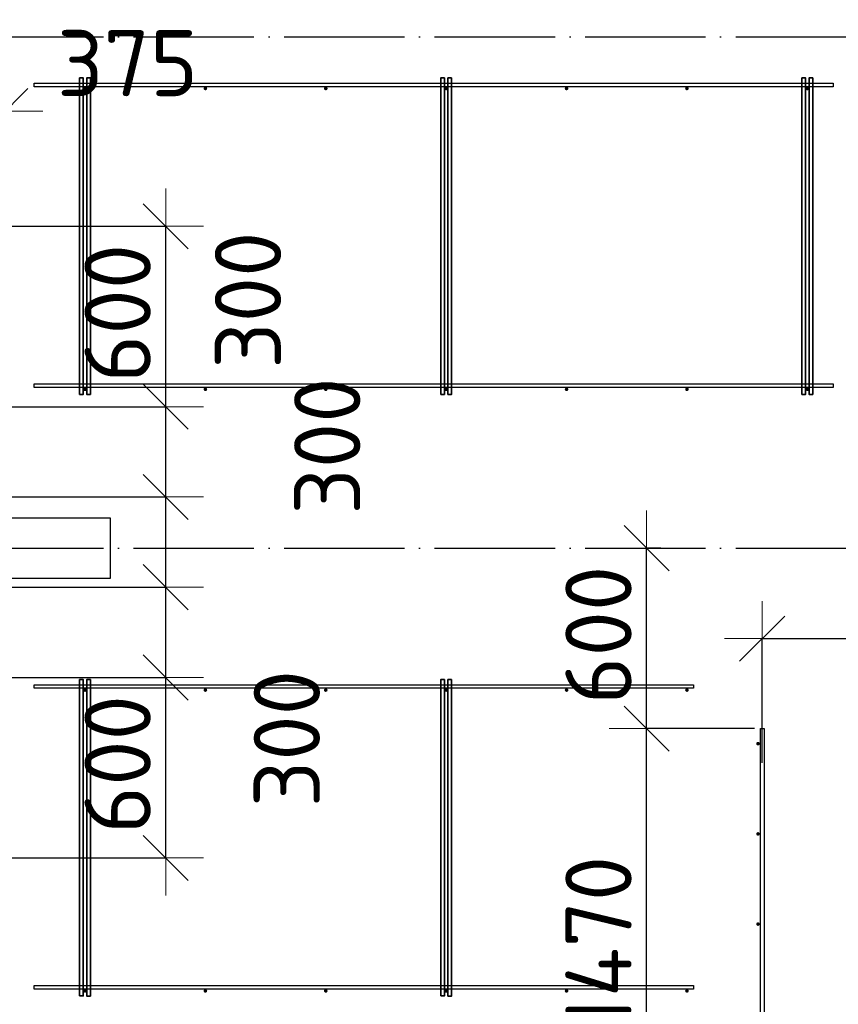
# Model space of a CAD drawing. Header units: millimetres. Extents: x 13527 to 139154, y -122592 to 61893.
# Tile 91 of 128: x 82323 to 85043, y 35183 to 38457. Entities that reach past the tile are written whole.
import ezdxf

# ---------------------------------------------------------------- set-up
doc = ezdxf.new("R2010")
doc.units = ezdxf.units.MM
doc.header["$PDMODE"] = 65
for name, pattern in [('______11', [500, 400, -50, 0, -50]), ('______2', [270, 200, -70]), ('______5', [1100, 800, -100, 100, -100])]:
    doc.linetypes.add(name, pattern=pattern)
for name, color, linetype, lineweight in [('Арм.стержн. Доп. арматура', 180, 'Continuous', 35), ('Колонна (2)', 7, 'Continuous', 35), ('Размерная линия_ общее', 7, 'Continuous', 13), ('Стена_ общее', 7, 'Continuous', 35)]:
    doc.layers.add(name, color=color, linetype=linetype, lineweight=lineweight)
doc.layers.add('Арм.стержн. Фиксатор', color=7, linetype='Continuous', lineweight=35, true_color=0x501e0f)
doc.layers.add('Осевая линия_ общее', color=7, linetype='______5', lineweight=13, true_color=0xa0a0a0)
doc.styles.add('ISOCPEUR', font='ISOCPEUR')
doc.dimstyles.new('DIMSTYLE_13', dxfattribs={"dimtxt": 220, "dimasz": 250, "dimexe": 0, "dimexo": 0, "dimgap": 110, "dimtad": 0, "dimdec": 0, "dimrnd": 5, "dimzin": 12, "dimdsep": 46, "dimtxsty": 'ISOCPEUR', "dimblk1": 'ALL_ML_STRICH', "dimblk2": 'ALL_ML_STRICH', "dimsah": 1, "dimcen": 0, "dimclrd": 7, "dimclre": 256, "dimclrt": 7, "dimadec": 0, "dimazin": 0, "dimtfac": 1, "dimtdec": 0, "dimtix": 1, "dimtmove": 2, "dimatfit": 3, "dimfxl": 0, "dimtvp": 1.2, "dimtzin": 0, "dimlwd": 0, "dimlwe": -3, "dimarcsym": 0})
doc.dimstyles.new('DIMSTYLE_3', dxfattribs={"dimtxt": 220, "dimasz": 250, "dimexe": 0, "dimexo": 0, "dimgap": 110, "dimtad": 2, "dimdec": 0, "dimrnd": 5, "dimzin": 12, "dimdsep": 46, "dimtxsty": 'ISOCPEUR', "dimblk1": 'ALL_ML_STRICH', "dimblk2": 'ALL_ML_STRICH', "dimsah": 1, "dimcen": 0, "dimclrd": 7, "dimclre": 256, "dimclrt": 7, "dimadec": 0, "dimazin": 0, "dimtfac": 1, "dimtdec": 0, "dimtix": 1, "dimtmove": 2, "dimatfit": 3, "dimfxl": 0, "dimtvp": 1.2, "dimtzin": 0, "dimlwd": 0, "dimlwe": -3, "dimarcsym": 0})
doc.dimstyles.new('DIMSTYLE_5', dxfattribs={"dimtxt": 220, "dimasz": 250, "dimexe": 0, "dimexo": 0, "dimgap": 110, "dimtad": 2, "dimdec": 0, "dimrnd": 5, "dimzin": 12, "dimdsep": 46, "dimtxsty": 'ISOCPEUR', "dimblk1": 'ALL_ML_STRICH', "dimblk2": 'ALL_ML_STRICH', "dimsah": 1, "dimcen": 0, "dimclrd": 7, "dimclre": 256, "dimclrt": 7, "dimadec": 0, "dimazin": 0, "dimtfac": 1, "dimtdec": 0, "dimtix": 1, "dimtmove": 2, "dimatfit": 3, "dimfxl": 0, "dimtzin": 0, "dimlwd": 0, "dimlwe": -3, "dimarcsym": 0})

# ---------------------------------------------------------------- blocks, each defined once
blk = doc.blocks.new('ALL_ML_STRICH')
at = {"color": 0, "linetype": 'ByBlock', "lineweight": -2}
for p, q in [((0, -0.5), (0, 0.5)), ((-0.3, -0.3), (0.3, 0.3)), ((-1, 0), (0.5, 0))]:
    blk.add_line(p, q, dxfattribs=at)
blk = doc.blocks.new('*D427')
at = {"layer": 'DEFPOINTS', "color": 7, "linetype": 'Continuous', "lineweight": 13, "transparency": 33554687}
for p in [(82090.5, 36270), (82148.9, 35670), (82808.3, 35670)]:
    blk.add_point(p, dxfattribs=at)
at = {"layer": 'Размерная линия_ общее', "color": 253, "linetype": 'Continuous', "lineweight": -2, "true_color": 0xa0a0a0, "transparency": 33554687}
for p, q in [((82110.5, 36270), (82808.3, 36270)), ((82168.9, 35670), (82808.3, 35670))]:
    blk.add_line(p, q, dxfattribs=at)
at = {"layer": 'Размерная линия_ общее', "color": 7, "linetype": 'Continuous', "lineweight": -2, "transparency": 33554687}
blk.add_line((82808.3, 35670), (82808.3, 36270), dxfattribs=at)
at = {"layer": 'Размерная линия_ общее', "color": 7, "linetype": 'Continuous', "lineweight": 13, "transparency": 33554687, "xscale": 250, "yscale": 250, "zscale": 250}
for p, rotation in [((82808.3, 36270), 90), ((82808.3, 35670), 270)]:
    blk.add_blockref('ALL_ML_STRICH', p, dxfattribs=dict(at, rotation=rotation))
at = {"layer": 'Размерная линия_ общее', "color": 7, "linetype": 'Continuous', "lineweight": 13, "transparency": 33554687, "insert": (82648.3, 35981), "char_height": 220, "width": 660, "attachment_point": 5, "rotation": 90, "style": 'ISOCPEUR'}
blk.add_mtext('\\A1;{600}', dxfattribs=at)
blk = doc.blocks.new('*D428')
at = {"layer": 'DEFPOINTS', "color": 7, "linetype": 'Continuous', "lineweight": 13, "transparency": 33554687}
for p in [(80580.8, 36570), (82090.5, 36270), (82808.3, 36270)]:
    blk.add_point(p, dxfattribs=at)
at = {"layer": 'Размерная линия_ общее', "color": 253, "linetype": 'Continuous', "lineweight": -2, "true_color": 0xa0a0a0, "transparency": 33554687}
for p, q in [((80600.8, 36570), (82808.3, 36570)), ((82110.5, 36270), (82808.3, 36270))]:
    blk.add_line(p, q, dxfattribs=at)
at = {"layer": 'Размерная линия_ общее', "color": 7, "linetype": 'Continuous', "lineweight": -2, "transparency": 33554687}
blk.add_line((82808.3, 36270), (82808.3, 36570), dxfattribs=at)
at = {"layer": 'Размерная линия_ общее', "color": 7, "linetype": 'Continuous', "lineweight": 13, "transparency": 33554687, "xscale": 250, "yscale": 250, "zscale": 250}
for p, rotation in [((82808.3, 36570), 90), ((82808.3, 36270), 270)]:
    blk.add_blockref('ALL_ML_STRICH', p, dxfattribs=dict(at, rotation=rotation))
at = {"layer": 'Размерная линия_ общее', "color": 7, "linetype": 'Continuous', "lineweight": 13, "transparency": 33554687, "insert": (83210.5, 36066.6), "char_height": 220, "width": 660, "attachment_point": 5, "rotation": 90, "style": 'ISOCPEUR'}
blk.add_mtext('\\A1;{300}', dxfattribs=at)
blk = doc.blocks.new('*D429')
at = {"layer": 'DEFPOINTS', "color": 7, "linetype": 'Continuous', "lineweight": 13, "transparency": 33554687}
for p in [(80697.5, 36870), (80580.8, 36570), (82808.3, 36570)]:
    blk.add_point(p, dxfattribs=at)
at = {"layer": 'Размерная линия_ общее', "color": 253, "linetype": 'Continuous', "lineweight": -2, "true_color": 0xa0a0a0, "transparency": 33554687}
for p, q in [((80717.5, 36870), (82808.3, 36870)), ((80600.8, 36570), (82808.3, 36570))]:
    blk.add_line(p, q, dxfattribs=at)
at = {"layer": 'Размерная линия_ общее', "color": 7, "linetype": 'Continuous', "lineweight": -2, "transparency": 33554687}
blk.add_line((82808.3, 36570), (82808.3, 36870), dxfattribs=at)
at = {"layer": 'Размерная линия_ общее', "color": 7, "linetype": 'Continuous', "lineweight": 13, "transparency": 33554687, "xscale": 250, "yscale": 250, "zscale": 250}
for p, rotation in [((82808.3, 36870), 90), ((82808.3, 36570), 270)]:
    blk.add_blockref('ALL_ML_STRICH', p, dxfattribs=dict(at, rotation=rotation))
at = {"layer": 'Размерная линия_ общее', "color": 7, "linetype": 'Continuous', "lineweight": 13, "transparency": 33554687, "insert": (83344.9, 37039.2), "char_height": 220, "width": 660, "attachment_point": 5, "rotation": 90, "style": 'ISOCPEUR'}
blk.add_mtext('\\A1;{300}', dxfattribs=at)
blk = doc.blocks.new('*D430')
at = {"layer": 'DEFPOINTS', "color": 7, "linetype": 'Continuous', "lineweight": 13, "transparency": 33554687}
for p in [(82169.7, 37170), (80697.5, 36870), (82808.3, 36870)]:
    blk.add_point(p, dxfattribs=at)
at = {"layer": 'Размерная линия_ общее', "color": 253, "linetype": 'Continuous', "lineweight": -2, "true_color": 0xa0a0a0, "transparency": 33554687}
for p, q in [((82189.7, 37170), (82808.3, 37170)), ((80717.5, 36870), (82808.3, 36870))]:
    blk.add_line(p, q, dxfattribs=at)
at = {"layer": 'Размерная линия_ общее', "color": 7, "linetype": 'Continuous', "lineweight": -2, "transparency": 33554687}
blk.add_line((82808.3, 36870), (82808.3, 37170), dxfattribs=at)
at = {"layer": 'Размерная линия_ общее', "color": 7, "linetype": 'Continuous', "lineweight": 13, "transparency": 33554687, "xscale": 250, "yscale": 250, "zscale": 250}
for p, rotation in [((82808.3, 37170), 90), ((82808.3, 36870), 270)]:
    blk.add_blockref('ALL_ML_STRICH', p, dxfattribs=dict(at, rotation=rotation))
at = {"layer": 'Размерная линия_ общее', "color": 7, "linetype": 'Continuous', "lineweight": 13, "transparency": 33554687, "insert": (83081.5, 37524.1), "char_height": 220, "width": 660, "attachment_point": 5, "rotation": 90, "style": 'ISOCPEUR'}
blk.add_mtext('\\A1;{300}', dxfattribs=at)
blk = doc.blocks.new('*D431')
at = {"layer": 'DEFPOINTS', "color": 7, "linetype": 'Continuous', "lineweight": 13, "transparency": 33554687}
for p in [(82157.2, 37770), (82169.7, 37170), (82808.3, 37170)]:
    blk.add_point(p, dxfattribs=at)
at = {"layer": 'Размерная линия_ общее', "color": 253, "linetype": 'Continuous', "lineweight": -2, "true_color": 0xa0a0a0, "transparency": 33554687}
for p, q in [((82177.2, 37770), (82808.3, 37770)), ((82189.7, 37170), (82808.3, 37170))]:
    blk.add_line(p, q, dxfattribs=at)
at = {"layer": 'Размерная линия_ общее', "color": 7, "linetype": 'Continuous', "lineweight": -2, "transparency": 33554687}
blk.add_line((82808.3, 37170), (82808.3, 37770), dxfattribs=at)
at = {"layer": 'Размерная линия_ общее', "color": 7, "linetype": 'Continuous', "lineweight": 13, "transparency": 33554687, "xscale": 250, "yscale": 250, "zscale": 250}
for p, rotation in [((82808.3, 37770), 90), ((82808.3, 37170), 270)]:
    blk.add_blockref('ALL_ML_STRICH', p, dxfattribs=dict(at, rotation=rotation))
at = {"layer": 'Размерная линия_ общее', "color": 7, "linetype": 'Continuous', "lineweight": 13, "transparency": 33554687, "insert": (82648.3, 37481), "char_height": 220, "width": 660, "attachment_point": 5, "rotation": 90, "style": 'ISOCPEUR'}
blk.add_mtext('\\A1;{600}', dxfattribs=at)
blk = doc.blocks.new('*D434')
at = {"layer": 'DEFPOINTS', "color": 7, "linetype": 'Continuous', "lineweight": 13, "transparency": 33554687}
for p in [(81900, 38152.7), (81900, 37979.3), (82275, 37764)]:
    blk.add_point(p, dxfattribs=at)
at = {"layer": 'Размерная линия_ общее', "color": 253, "linetype": 'Continuous', "lineweight": -2, "true_color": 0xa0a0a0, "transparency": 33554687}
for p, q in [((81900, 38152.7), (81900, 38152.7)), ((82275, 37784), (82275, 38152.7))]:
    blk.add_line(p, q, dxfattribs=at)
at = {"layer": 'Размерная линия_ общее', "color": 7, "linetype": 'Continuous', "lineweight": -2, "transparency": 33554687}
blk.add_line((81900, 38152.7), (82275, 38152.7), dxfattribs=at)
at = {"layer": 'Размерная линия_ общее', "color": 7, "linetype": 'Continuous', "lineweight": 13, "transparency": 33554687, "xscale": 250, "yscale": 250, "zscale": 250, "rotation": 180}
blk.add_blockref('ALL_ML_STRICH', (81900, 38152.7), dxfattribs=at)
at = {"layer": 'Размерная линия_ общее', "color": 7, "linetype": 'Continuous', "lineweight": 13, "transparency": 33554687, "xscale": 250, "yscale": 250, "zscale": 250}
blk.add_blockref('ALL_ML_STRICH', (82275, 38152.7), dxfattribs=at)
at = {"layer": 'Размерная линия_ общее', "color": 7, "linetype": 'Continuous', "lineweight": 13, "transparency": 33554687, "insert": (82681.4, 38312.3), "char_height": 220, "width": 660, "attachment_point": 5, "style": 'ISOCPEUR'}
blk.add_mtext('\\A1;{375}', dxfattribs=at)
blk = doc.blocks.new('СЛОЖНЫЙ_ОБЪЕКТ_6')
at = {"layer": 'Колонна (2)', "color": 9, "lineweight": -3, "true_color": 0xc7c7c7, "transparency": 33554687}
for p, q in [((82625, 36800), (81175, 36800)), ((82625, 36600), (82625, 36800)), ((81175, 36600), (82625, 36600))]:
    blk.add_line(p, q, dxfattribs=at)
blk = doc.blocks.new('*D748')
at = {"layer": 'DEFPOINTS', "color": 7, "linetype": 'Continuous', "lineweight": 13, "transparency": 33554687}
for p in [(84790, 36399.1), (86890, 35982), (84790, 35966.4)]:
    blk.add_point(p, dxfattribs=at)
at = {"layer": 'Размерная линия_ общее', "color": 253, "linetype": 'Continuous', "lineweight": -2, "true_color": 0xa0a0a0, "transparency": 33554687}
for p, q in [((84790, 35986.4), (84790, 36399.1)), ((86890, 36002), (86890, 36399.1))]:
    blk.add_line(p, q, dxfattribs=at)
at = {"layer": 'Размерная линия_ общее', "color": 7, "linetype": 'Continuous', "lineweight": -2, "transparency": 33554687}
blk.add_line((84790, 36399.1), (86890, 36399.1), dxfattribs=at)
at = {"layer": 'Размерная линия_ общее', "color": 7, "linetype": 'Continuous', "lineweight": 13, "transparency": 33554687, "xscale": 250, "yscale": 250, "zscale": 250, "rotation": 180}
blk.add_blockref('ALL_ML_STRICH', (84790, 36399.1), dxfattribs=at)
at = {"layer": 'Размерная линия_ общее', "color": 7, "linetype": 'Continuous', "lineweight": 13, "transparency": 33554687, "xscale": 250, "yscale": 250, "zscale": 250}
blk.add_blockref('ALL_ML_STRICH', (86890, 36399.1), dxfattribs=at)
at = {"layer": 'Размерная линия_ общее', "color": 7, "linetype": 'Continuous', "lineweight": 13, "transparency": 33554687, "insert": (85103, 36669.1), "char_height": 220, "width": 11, "attachment_point": 1, "line_spacing_factor": 0.60241, "style": 'ISOCPEUR'}
blk.add_mtext('7х300=2100', dxfattribs=at)
blk = doc.blocks.new('*D752')
at = {"layer": 'DEFPOINTS', "color": 7, "linetype": 'Continuous', "lineweight": 13, "transparency": 33554687}
for p in [(84784, 36100), (84406, 34630), (85684, 34630)]:
    blk.add_point(p, dxfattribs=at)
at = {"layer": 'Размерная линия_ общее', "color": 253, "linetype": 'Continuous', "lineweight": -2, "true_color": 0xa0a0a0, "transparency": 33554687}
for p, q in [((84764, 36100), (84406, 36100)), ((85664, 34630), (84406, 34630))]:
    blk.add_line(p, q, dxfattribs=at)
at = {"layer": 'Размерная линия_ общее', "color": 7, "linetype": 'Continuous', "lineweight": -2, "transparency": 33554687}
blk.add_line((84406, 34630), (84406, 36100), dxfattribs=at)
at = {"layer": 'Размерная линия_ общее', "color": 7, "linetype": 'Continuous', "lineweight": 13, "transparency": 33554687, "xscale": 250, "yscale": 250, "zscale": 250}
for p, rotation in [((84406, 36100), 90), ((84406, 34630), 270)]:
    blk.add_blockref('ALL_ML_STRICH', p, dxfattribs=dict(at, rotation=rotation))
at = {"layer": 'Размерная линия_ общее', "color": 7, "linetype": 'Continuous', "lineweight": 13, "transparency": 33554687, "insert": (84246, 35387), "char_height": 220, "width": 880, "attachment_point": 5, "rotation": 90, "style": 'ISOCPEUR'}
blk.add_mtext('\\A1;{1470}', dxfattribs=at)
blk = doc.blocks.new('*D753')
at = {"layer": 'DEFPOINTS', "color": 7, "linetype": 'Continuous', "lineweight": 13, "transparency": 33554687}
for p in [(84472.9, 36700), (84406, 36100), (84784, 36100)]:
    blk.add_point(p, dxfattribs=at)
at = {"layer": 'Размерная линия_ общее', "color": 253, "linetype": 'Continuous', "lineweight": -2, "true_color": 0xa0a0a0, "transparency": 33554687}
for p, q in [((84452.9, 36700), (84406, 36700)), ((84764, 36100), (84406, 36100))]:
    blk.add_line(p, q, dxfattribs=at)
at = {"layer": 'Размерная линия_ общее', "color": 7, "linetype": 'Continuous', "lineweight": -2, "transparency": 33554687}
blk.add_line((84406, 36100), (84406, 36700), dxfattribs=at)
at = {"layer": 'Размерная линия_ общее', "color": 7, "linetype": 'Continuous', "lineweight": 13, "transparency": 33554687, "xscale": 250, "yscale": 250, "zscale": 250}
for p, rotation in [((84406, 36700), 90), ((84406, 36100), 270)]:
    blk.add_blockref('ALL_ML_STRICH', p, dxfattribs=dict(at, rotation=rotation))
at = {"layer": 'Размерная линия_ общее', "color": 7, "linetype": 'Continuous', "lineweight": 13, "transparency": 33554687, "insert": (84246, 36411), "char_height": 220, "width": 660, "attachment_point": 5, "rotation": 90, "style": 'ISOCPEUR'}
blk.add_mtext('\\A1;{600}', dxfattribs=at)

msp = doc.modelspace()

# ---------------------------------------------------------------- hatches: boundary and pattern name
at = {"layer": 'Арм.стержн. Доп. арматура', "linetype": 'Continuous', "lineweight": 35, "transparency": 33554687}
for points in [[(84782, 36050), (84781.5, 36052.3), (84780.2, 36054.2), (84778.3, 36055.5), (84776, 36056), (84773.7, 36055.5), (84771.8, 36054.2), (84770.5, 36052.3), (84770, 36050), (84770.5, 36047.7), (84771.8, 36045.8), (84773.7, 36044.5), (84776, 36044), (84778.3, 36044.5), (84780.2, 36045.8), (84781.5, 36047.7)], [(84782, 35750), (84781.5, 35752.3), (84780.2, 35754.2), (84778.3, 35755.5), (84776, 35756), (84773.7, 35755.5), (84771.8, 35754.2), (84770.5, 35752.3), (84770, 35750), (84770.5, 35747.7), (84771.8, 35745.8), (84773.7, 35744.5), (84776, 35744), (84778.3, 35744.5), (84780.2, 35745.8), (84781.5, 35747.7)], [(84782, 35450), (84781.5, 35452.3), (84780.2, 35454.2), (84778.3, 35455.5), (84776, 35456), (84773.7, 35455.5), (84771.8, 35454.2), (84770.5, 35452.3), (84770, 35450), (84770.5, 35447.7), (84771.8, 35445.8), (84773.7, 35444.5), (84776, 35444), (84778.3, 35444.5), (84780.2, 35445.8), (84781.5, 35447.7)]]:
    msp.add_hatch(color=34, dxfattribs=at).paths.add_polyline_path(points)
at = {"layer": 'Арм.стержн. Фиксатор', "linetype": 'Continuous', "lineweight": 35, "transparency": 33554687}
for points in [[(82546, 38228), (82545.5, 38230.3), (82544.2, 38232.2), (82542.3, 38233.5), (82540, 38234), (82537.7, 38233.5), (82535.8, 38232.2), (82534.5, 38230.3), (82534, 38228), (82534.5, 38225.7), (82535.8, 38223.8), (82537.7, 38222.5), (82540, 38222), (82542.3, 38222.5), (82544.2, 38223.8), (82545.5, 38225.7)], [(82946, 38228), (82945.5, 38230.3), (82944.2, 38232.2), (82942.3, 38233.5), (82940, 38234), (82937.7, 38233.5), (82935.8, 38232.2), (82934.5, 38230.3), (82934, 38228), (82934.5, 38225.7), (82935.8, 38223.8), (82937.7, 38222.5), (82940, 38222), (82942.3, 38222.5), (82944.2, 38223.8), (82945.5, 38225.7)], [(83346, 38228), (83345.5, 38230.3), (83344.2, 38232.2), (83342.3, 38233.5), (83340, 38234), (83337.7, 38233.5), (83335.8, 38232.2), (83334.5, 38230.3), (83334, 38228), (83334.5, 38225.7), (83335.8, 38223.8), (83337.7, 38222.5), (83340, 38222), (83342.3, 38222.5), (83344.2, 38223.8), (83345.5, 38225.7)], [(83746, 38228), (83745.5, 38230.3), (83744.2, 38232.2), (83742.3, 38233.5), (83740, 38234), (83737.7, 38233.5), (83735.8, 38232.2), (83734.5, 38230.3), (83734, 38228), (83734.5, 38225.7), (83735.8, 38223.8), (83737.7, 38222.5), (83740, 38222), (83742.3, 38222.5), (83744.2, 38223.8), (83745.5, 38225.7)], [(84146, 38228), (84145.5, 38230.3), (84144.2, 38232.2), (84142.3, 38233.5), (84140, 38234), (84137.7, 38233.5), (84135.8, 38232.2), (84134.5, 38230.3), (84134, 38228), (84134.5, 38225.7), (84135.8, 38223.8), (84137.7, 38222.5), (84140, 38222), (84142.3, 38222.5), (84144.2, 38223.8), (84145.5, 38225.7)], [(84546, 38228), (84545.5, 38230.3), (84544.2, 38232.2), (84542.3, 38233.5), (84540, 38234), (84537.7, 38233.5), (84535.8, 38232.2), (84534.5, 38230.3), (84534, 38228), (84534.5, 38225.7), (84535.8, 38223.8), (84537.7, 38222.5), (84540, 38222), (84542.3, 38222.5), (84544.2, 38223.8), (84545.5, 38225.7)], [(84946, 38228), (84945.5, 38230.3), (84944.2, 38232.2), (84942.3, 38233.5), (84940, 38234), (84937.7, 38233.5), (84935.8, 38232.2), (84934.5, 38230.3), (84934, 38228), (84934.5, 38225.7), (84935.8, 38223.8), (84937.7, 38222.5), (84940, 38222), (84942.3, 38222.5), (84944.2, 38223.8), (84945.5, 38225.7)], [(82546, 37228), (82545.5, 37230.3), (82544.2, 37232.2), (82542.3, 37233.5), (82540, 37234), (82537.7, 37233.5), (82535.8, 37232.2), (82534.5, 37230.3), (82534, 37228), (82534.5, 37225.7), (82535.8, 37223.8), (82537.7, 37222.5), (82540, 37222), (82542.3, 37222.5), (82544.2, 37223.8), (82545.5, 37225.7)], [(82946, 37228), (82945.5, 37230.3), (82944.2, 37232.2), (82942.3, 37233.5), (82940, 37234), (82937.7, 37233.5), (82935.8, 37232.2), (82934.5, 37230.3), (82934, 37228), (82934.5, 37225.7), (82935.8, 37223.8), (82937.7, 37222.5), (82940, 37222), (82942.3, 37222.5), (82944.2, 37223.8), (82945.5, 37225.7)], [(83346, 37228), (83345.5, 37230.3), (83344.2, 37232.2), (83342.3, 37233.5), (83340, 37234), (83337.7, 37233.5), (83335.8, 37232.2), (83334.5, 37230.3), (83334, 37228), (83334.5, 37225.7), (83335.8, 37223.8), (83337.7, 37222.5), (83340, 37222), (83342.3, 37222.5), (83344.2, 37223.8), (83345.5, 37225.7)], [(83746, 37228), (83745.5, 37230.3), (83744.2, 37232.2), (83742.3, 37233.5), (83740, 37234), (83737.7, 37233.5), (83735.8, 37232.2), (83734.5, 37230.3), (83734, 37228), (83734.5, 37225.7), (83735.8, 37223.8), (83737.7, 37222.5), (83740, 37222), (83742.3, 37222.5), (83744.2, 37223.8), (83745.5, 37225.7)], [(84146, 37228), (84145.5, 37230.3), (84144.2, 37232.2), (84142.3, 37233.5), (84140, 37234), (84137.7, 37233.5), (84135.8, 37232.2), (84134.5, 37230.3), (84134, 37228), (84134.5, 37225.7), (84135.8, 37223.8), (84137.7, 37222.5), (84140, 37222), (84142.3, 37222.5), (84144.2, 37223.8), (84145.5, 37225.7)], [(84546, 37228), (84545.5, 37230.3), (84544.2, 37232.2), (84542.3, 37233.5), (84540, 37234), (84537.7, 37233.5), (84535.8, 37232.2), (84534.5, 37230.3), (84534, 37228), (84534.5, 37225.7), (84535.8, 37223.8), (84537.7, 37222.5), (84540, 37222), (84542.3, 37222.5), (84544.2, 37223.8), (84545.5, 37225.7)], [(84946, 37228), (84945.5, 37230.3), (84944.2, 37232.2), (84942.3, 37233.5), (84940, 37234), (84937.7, 37233.5), (84935.8, 37232.2), (84934.5, 37230.3), (84934, 37228), (84934.5, 37225.7), (84935.8, 37223.8), (84937.7, 37222.5), (84940, 37222), (84942.3, 37222.5), (84944.2, 37223.8), (84945.5, 37225.7)], [(82546, 36228), (82545.5, 36230.3), (82544.2, 36232.2), (82542.3, 36233.5), (82540, 36234), (82537.7, 36233.5), (82535.8, 36232.2), (82534.5, 36230.3), (82534, 36228), (82534.5, 36225.7), (82535.8, 36223.8), (82537.7, 36222.5), (82540, 36222), (82542.3, 36222.5), (82544.2, 36223.8), (82545.5, 36225.7)], [(82946, 36228), (82945.5, 36230.3), (82944.2, 36232.2), (82942.3, 36233.5), (82940, 36234), (82937.7, 36233.5), (82935.8, 36232.2), (82934.5, 36230.3), (82934, 36228), (82934.5, 36225.7), (82935.8, 36223.8), (82937.7, 36222.5), (82940, 36222), (82942.3, 36222.5), (82944.2, 36223.8), (82945.5, 36225.7)], [(83346, 36228), (83345.5, 36230.3), (83344.2, 36232.2), (83342.3, 36233.5), (83340, 36234), (83337.7, 36233.5), (83335.8, 36232.2), (83334.5, 36230.3), (83334, 36228), (83334.5, 36225.7), (83335.8, 36223.8), (83337.7, 36222.5), (83340, 36222), (83342.3, 36222.5), (83344.2, 36223.8), (83345.5, 36225.7)], [(83746, 36228), (83745.5, 36230.3), (83744.2, 36232.2), (83742.3, 36233.5), (83740, 36234), (83737.7, 36233.5), (83735.8, 36232.2), (83734.5, 36230.3), (83734, 36228), (83734.5, 36225.7), (83735.8, 36223.8), (83737.7, 36222.5), (83740, 36222), (83742.3, 36222.5), (83744.2, 36223.8), (83745.5, 36225.7)], [(84146, 36228), (84145.5, 36230.3), (84144.2, 36232.2), (84142.3, 36233.5), (84140, 36234), (84137.7, 36233.5), (84135.8, 36232.2), (84134.5, 36230.3), (84134, 36228), (84134.5, 36225.7), (84135.8, 36223.8), (84137.7, 36222.5), (84140, 36222), (84142.3, 36222.5), (84144.2, 36223.8), (84145.5, 36225.7)], [(84546, 36228), (84545.5, 36230.3), (84544.2, 36232.2), (84542.3, 36233.5), (84540, 36234), (84537.7, 36233.5), (84535.8, 36232.2), (84534.5, 36230.3), (84534, 36228), (84534.5, 36225.7), (84535.8, 36223.8), (84537.7, 36222.5), (84540, 36222), (84542.3, 36222.5), (84544.2, 36223.8), (84545.5, 36225.7)], [(82546, 35228), (82545.5, 35230.3), (82544.2, 35232.2), (82542.3, 35233.5), (82540, 35234), (82537.7, 35233.5), (82535.8, 35232.2), (82534.5, 35230.3), (82534, 35228), (82534.5, 35225.7), (82535.8, 35223.8), (82537.7, 35222.5), (82540, 35222), (82542.3, 35222.5), (82544.2, 35223.8), (82545.5, 35225.7)], [(82946, 35228), (82945.5, 35230.3), (82944.2, 35232.2), (82942.3, 35233.5), (82940, 35234), (82937.7, 35233.5), (82935.8, 35232.2), (82934.5, 35230.3), (82934, 35228), (82934.5, 35225.7), (82935.8, 35223.8), (82937.7, 35222.5), (82940, 35222), (82942.3, 35222.5), (82944.2, 35223.8), (82945.5, 35225.7)], [(83346, 35228), (83345.5, 35230.3), (83344.2, 35232.2), (83342.3, 35233.5), (83340, 35234), (83337.7, 35233.5), (83335.8, 35232.2), (83334.5, 35230.3), (83334, 35228), (83334.5, 35225.7), (83335.8, 35223.8), (83337.7, 35222.5), (83340, 35222), (83342.3, 35222.5), (83344.2, 35223.8), (83345.5, 35225.7)], [(83746, 35228), (83745.5, 35230.3), (83744.2, 35232.2), (83742.3, 35233.5), (83740, 35234), (83737.7, 35233.5), (83735.8, 35232.2), (83734.5, 35230.3), (83734, 35228), (83734.5, 35225.7), (83735.8, 35223.8), (83737.7, 35222.5), (83740, 35222), (83742.3, 35222.5), (83744.2, 35223.8), (83745.5, 35225.7)], [(84146, 35228), (84145.5, 35230.3), (84144.2, 35232.2), (84142.3, 35233.5), (84140, 35234), (84137.7, 35233.5), (84135.8, 35232.2), (84134.5, 35230.3), (84134, 35228), (84134.5, 35225.7), (84135.8, 35223.8), (84137.7, 35222.5), (84140, 35222), (84142.3, 35222.5), (84144.2, 35223.8), (84145.5, 35225.7)], [(84546, 35228), (84545.5, 35230.3), (84544.2, 35232.2), (84542.3, 35233.5), (84540, 35234), (84537.7, 35233.5), (84535.8, 35232.2), (84534.5, 35230.3), (84534, 35228), (84534.5, 35225.7), (84535.8, 35223.8), (84537.7, 35222.5), (84540, 35222), (84542.3, 35222.5), (84544.2, 35223.8), (84545.5, 35225.7)]]:
    msp.add_hatch(color=34, dxfattribs=at).paths.add_polyline_path(points)

# ---------------------------------------------------------------- linework, layer by layer
at = {"layer": 'Арм.стержн. Доп. арматура', "color": 34, "linetype": 'Continuous', "lineweight": 25, "transparency": 33554687}
msp.add_lwpolyline([(84796, 36100), (84796, 33900), (84784, 33900), (84784, 36100), (84796, 36100)], dxfattribs=at)
msp.add_lwpolyline([(84796, 36100), (84796, 33900), (84784, 33900), (84784, 36100), (84796, 36100)], dxfattribs=at)
at = {"layer": 'Арм.стержн. Фиксатор', "color": 34, "linetype": 'Continuous', "lineweight": 25, "transparency": 33554687}
for points in [[(82371.1, 38246), (85025.7, 38246), (85025.7, 38234), (82371.1, 38234), (82371.1, 38246)], [(82371.1, 38246), (85025.7, 38246), (85025.7, 38234), (82371.1, 38234), (82371.1, 38246)], [(82371.1, 37246), (85025.7, 37246), (85025.7, 37234), (82371.1, 37234), (82371.1, 37246)], [(82371.1, 37246), (85025.7, 37246), (85025.7, 37234), (82371.1, 37234), (82371.1, 37246)], [(82371.1, 36246), (84561.2, 36246), (84561.2, 36234), (82371.1, 36234), (82371.1, 36246)], [(82371.1, 36246), (84561.2, 36246), (84561.2, 36234), (82371.1, 36234), (82371.1, 36246)], [(82371.1, 35246), (84561.2, 35246), (84561.2, 35234), (82371.1, 35234), (82371.1, 35246)], [(82371.1, 35246), (84561.2, 35246), (84561.2, 35234), (82371.1, 35234), (82371.1, 35246)]]:
    msp.add_lwpolyline(points, dxfattribs=at)
at = {"layer": 'Арм.стержн. Фиксатор', "color": 34, "linetype": 'Continuous', "lineweight": 35, "transparency": 33554687}
for points in [[(82522, 37211.1), (82522, 38263.1), (82534, 38263.1), (82534, 37211.1), (82522, 37211.1)], [(82558, 38262.9), (82558, 37210.8), (82546, 37210.8), (82546, 38262.9), (82558, 38262.9)], [(83722, 37211.1), (83722, 38263.1), (83734, 38263.1), (83734, 37211.1), (83722, 37211.1)], [(83758, 38262.9), (83758, 37210.8), (83746, 37210.8), (83746, 38262.9), (83758, 38262.9)], [(84922, 37211.1), (84922, 38263.1), (84934, 38263.1), (84934, 37211.1), (84922, 37211.1)], [(84958, 38262.9), (84958, 37210.8), (84946, 37210.8), (84946, 38262.9), (84958, 38262.9)], [(82522, 35211.1), (82522, 36263.1), (82534, 36263.1), (82534, 35211.1), (82522, 35211.1)], [(82558, 36262.9), (82558, 35210.8), (82546, 35210.8), (82546, 36262.9), (82558, 36262.9)], [(83722, 35211.1), (83722, 36263.1), (83734, 36263.1), (83734, 35211.1), (83722, 35211.1)], [(83758, 36262.9), (83758, 35210.8), (83746, 35210.8), (83746, 36262.9), (83758, 36262.9)]]:
    msp.add_lwpolyline(points, dxfattribs=at)
at = {"layer": 'Осевая линия_ общее', "color": 253, "linetype": '______11', "lineweight": -3, "true_color": 0xa0a0a0, "transparency": 33554687}
for p, q in [((75200, 38400), (119325.4, 38400)), ((75200, 36700), (119325.4, 36700))]:
    msp.add_line(p, q, dxfattribs=at)

# ---------------------------------------------------------------- block references
at = {"layer": 'Стена_ общее', "color": 9, "linetype": '______2', "lineweight": -3, "true_color": 0xc7c7c7, "transparency": 33554687}
msp.add_blockref('СЛОЖНЫЙ_ОБЪЕКТ_6', (0, 0), dxfattribs=at)

# ---------------------------------------------------------------- dimensions: what is measured, and where the dimension line sits
at = {"layer": 'Размерная линия_ общее', "color": 7, "linetype": 'Continuous', "lineweight": 13, "transparency": 33554687}
dim = msp.add_linear_dim(base=(82275, 38152.7), p1=(81900, 38152.7), p2=(82275, 37784), dimstyle='DIMSTYLE_3', override={"dimpost": '<>', "dimclrd": 7, "dimclre": 253, "dimclrt": 7, "dimlwd": 0, "dimlwe": 65533}, dxfattribs=at)
dim.commit()
dim.dimension.update_dxf_attribs({"geometry": '*D434', "text_midpoint": (82681.4, 38312.3), "dimtype": 160})
for base, p1, p2, dimstyle, picture, middle in [((82808.3, 37770), (82189.7, 37170), (82177.2, 37770), 'DIMSTYLE_3', '*D431', (82648.3, 37481)), ((82808.3, 37170), (80717.5, 36870), (82189.7, 37170), 'DIMSTYLE_13', '*D430', (83081.5, 37524.1)), ((82808.3, 36870), (80600.8, 36570), (80717.5, 36870), 'DIMSTYLE_13', '*D429', (83344.9, 37039.2)), ((84406, 36700), (84764, 36100), (84452.9, 36700), 'DIMSTYLE_3', '*D753', (84246, 36411)), ((82808.3, 36570), (82110.5, 36270), (80600.8, 36570), 'DIMSTYLE_13', '*D428', (83210.5, 36066.6)), ((82808.3, 36270), (82168.9, 35670), (82110.5, 36270), 'DIMSTYLE_3', '*D427', (82648.3, 35981)), ((84406, 36100), (85664, 34630), (84764, 36100), 'DIMSTYLE_5', '*D752', (84246, 35387))]:
    dim = msp.add_linear_dim(base=base, p1=p1, p2=p2, angle=90, dimstyle=dimstyle, override={"dimpost": '<>', "dimclrd": 7, "dimclre": 253, "dimclrt": 7, "dimlwd": 0, "dimlwe": 65533}, dxfattribs=at)
    dim.commit()
    dim.dimension.update_dxf_attribs({"geometry": picture, "text_midpoint": middle, "dimtype": 160})
dim = msp.add_linear_dim(base=(86890, 36399.1), p1=(84790, 35986.4), p2=(86890, 36002), text='7х300=2100', dimstyle='DIMSTYLE_5', override={"dimpost": '<>', "dimclrd": 7, "dimclre": 253, "dimclrt": 7, "dimlwd": 0, "dimlwe": 65533}, dxfattribs=at)
dim.commit()
dim.dimension.update_dxf_attribs({"geometry": '*D748', "text_midpoint": (85840, 36509.1), "dimtype": 160})

doc.saveas('drawing.dxf')
